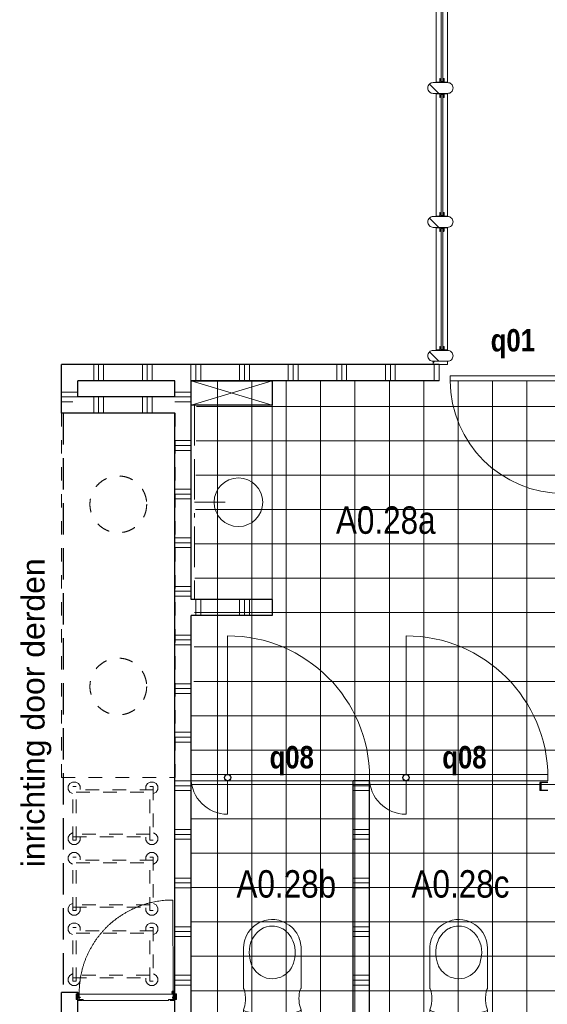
# Model space of a CAD drawing. Header units: millimetres. Extents: x 18442 to 242186, y -49554 to 63508.
# Tile 24 of 175: x 170538 to 173792, y -36667 to -30590. Entities that reach past the tile are written whole.
import ezdxf
from ezdxf.enums import TextEntityAlignment as Align

# ---------------------------------------------------------------- set-up
doc = ezdxf.new("R2010")
doc.units = ezdxf.units.MM
doc.header["$LTSCALE"] = 400
doc.header["$PDMODE"] = 1
doc.header["$PDSIZE"] = 15
for name, pattern in [('STYLE_01', [0.416641, 0.208282, -0.208359]), ('STYLE_02', [0.694427, 0.486069, -0.208359]), ('STYLE_07', [1.875, 0.625, -0.208282, 0.625, -0.208359, 0.069427, -0.138931])]:
    doc.linetypes.add(name, pattern=pattern)
for name, color, linetype, lineweight in [('6', 1, 'Continuous', 15), ('Binnenkozijnen', 140, 'Continuous', 15), ('Kozijnmerken', 43, 'Continuous', 9), ('mat-afdichting', 9, 'Continuous', 5), ('mat-aluminium', 140, 'Continuous', 15), ('mat-baksteen', 5, 'Continuous', 25), ('mat-glas-hor', 140, 'Continuous', 15), ('mat-multiplex-hor', 140, 'Continuous', 15), ('mat-naaldhout', 140, 'Continuous', 15), ('mat-scheidingswand-horizontaal', 5, 'Continuous', 25), ('mat-scheidingswand-vertikaal', 5, 'Continuous', 25), ('mat-spuitwerk_marmo', 43, 'STYLE_02', 20), ('mat-staal', 5, 'Continuous', 25), ('None', 7, 'Continuous', 9), ('Ruimtenummers', 92, 'Continuous', 25), ('sanitair', 7, 'Continuous', 5), ('Tegelwerk', 92, 'STYLE_02', 25), ('Tekst', 140, 'Continuous', 15)]:
    doc.layers.add(name, color=color, linetype=linetype, lineweight=lineweight)
doc.layers.get('Kozijnmerken').off()
doc.styles.add('Arial', font='arial.ttf', dxfattribs={"height": 176.388889})
doc.styles.add('Arial Narrow', font='ARIALN.TTF', dxfattribs={"height": 211.666667})
doc.styles.add('Arial Narrow (bold)', font='ARIALNB.TTF', dxfattribs={"height": 172.861111})

# ---------------------------------------------------------------- blocks, each defined once
blk = doc.blocks.new('*U393')
at = {"layer": '6', "color": 43, "linetype": 'STYLE_01', "lineweight": 9}
for p, q in [((-7898.2, -26770.5), (-8598.5, -26770.5)), ((-8598.5, -29020), (-8598.5, -26770.5)), ((-7898.2, -29020), (-7898.2, -26770.5)), ((-8598.5, -29020), (-7898.2, -29020))]:
    blk.add_line(p, q, dxfattribs=at)
blk = doc.blocks.new('*U394')
at = {"layer": '6', "color": 43, "linetype": 'STYLE_01', "lineweight": 9}
for p, q in [((-8547.8, -29056.6), (-8530.4, -29047.1)), ((-8530.4, -29047.1), (-8510.4, -29047.1)), ((-8492.9, -29056.6), (-8510.4, -29047.1)), ((-8069, -29056.6), (-8051.5, -29047.1)), ((-8031.5, -29047.1), (-8051.5, -29047.1)), ((-8014.1, -29056.6), (-8031.5, -29047.1)), ((-8557.8, -29073.3), (-8547.8, -29056.6)), ((-8557.8, -29092.3), (-8557.8, -29073.3)), ((-8547.8, -29109), (-8557.8, -29092.3)), ((-8530.4, -29118.5), (-8547.8, -29109)), ((-8528.7, -29405), (-8528.7, -29074.9)), ((-8507.9, -29074.9), (-8528.7, -29074.9)), ((-8033.2, -29094.7), (-8528.7, -29094.7)), ((-8507.9, -29405), (-8507.9, -29074.9)), ((-8482.9, -29073.3), (-8492.9, -29056.6)), ((-8482.9, -29092.3), (-8482.9, -29073.3)), ((-8079, -29073.3), (-8069, -29056.6)), ((-8079, -29092.3), (-8079, -29073.3)), ((-8054, -29074.9), (-8033.2, -29074.9)), ((-8054, -29405), (-8054, -29074.9)), ((-8033.2, -29074.9), (-8033.2, -29405)), ((-8031.5, -29118.5), (-8014.1, -29109)), ((-8004.1, -29073.3), (-8014.1, -29056.6)), ((-8014.1, -29109), (-8004.1, -29092.3)), ((-8004.1, -29092.3), (-8004.1, -29073.3)), ((-8507.9, -29110.6), (-8054, -29110.6)), ((-8547.8, -29370.9), (-8557.8, -29387.5)), ((-8557.8, -29387.5), (-8557.8, -29406.6)), ((-8557.8, -29406.6), (-8547.8, -29423.2)), ((-8530.4, -29361.3), (-8547.8, -29370.9)), ((-8528.7, -29385.2), (-8033.2, -29385.2)), ((-8528.7, -29405), (-8507.9, -29405)), ((-8054, -29369.3), (-8507.9, -29369.3)), ((-8482.9, -29406.6), (-8492.9, -29423.2)), ((-8482.9, -29387.5), (-8482.9, -29406.6)), ((-8079, -29387.5), (-8079, -29406.6)), ((-8079, -29406.6), (-8069, -29423.2)), ((-8033.2, -29405), (-8054, -29405)), ((-8031.5, -29361.3), (-8014.1, -29370.9)), ((-8014.1, -29370.9), (-8004.1, -29387.5)), ((-8004.1, -29406.6), (-8014.1, -29423.2)), ((-8004.1, -29387.5), (-8004.1, -29406.6)), ((-8547.8, -29423.2), (-8530.4, -29432.8)), ((-8530.4, -29432.8), (-8510.4, -29432.8)), ((-8492.9, -29423.2), (-8510.4, -29432.8)), ((-8069, -29423.2), (-8051.5, -29432.8)), ((-8031.5, -29432.8), (-8051.5, -29432.8)), ((-8014.1, -29423.2), (-8031.5, -29432.8)), ((-8557.8, -29508.4), (-8547.8, -29491.7)), ((-8557.8, -29527.4), (-8557.8, -29508.4)), ((-8547.8, -29544.1), (-8557.8, -29527.4)), ((-8547.8, -29491.7), (-8530.4, -29482.2)), ((-8530.4, -29482.2), (-8510.4, -29482.2)), ((-8528.7, -29840.1), (-8528.7, -29510)), ((-8507.9, -29510), (-8528.7, -29510)), ((-8033.2, -29529.8), (-8528.7, -29529.8)), ((-8492.9, -29491.7), (-8510.4, -29482.2)), ((-8507.9, -29840.1), (-8507.9, -29510)), ((-8482.9, -29508.4), (-8492.9, -29491.7)), ((-8482.9, -29527.4), (-8482.9, -29508.4)), ((-8079, -29508.4), (-8069, -29491.7)), ((-8079, -29527.4), (-8079, -29508.4)), ((-8069, -29491.7), (-8051.5, -29482.2)), ((-8054, -29510), (-8033.2, -29510)), ((-8054, -29840.1), (-8054, -29510)), ((-8031.5, -29482.2), (-8051.5, -29482.2)), ((-8033.2, -29510), (-8033.2, -29840.1)), ((-8014.1, -29491.7), (-8031.5, -29482.2)), ((-8004.1, -29508.4), (-8014.1, -29491.7)), ((-8014.1, -29544.1), (-8004.1, -29527.4)), ((-8004.1, -29527.4), (-8004.1, -29508.4)), ((-8530.4, -29553.6), (-8547.8, -29544.1)), ((-8507.9, -29545.7), (-8054, -29545.7)), ((-8031.5, -29553.6), (-8014.1, -29544.1)), ((-8547.8, -29806), (-8557.8, -29822.6)), ((-8557.8, -29822.6), (-8557.8, -29841.7)), ((-8530.4, -29796.5), (-8547.8, -29806)), ((-8528.7, -29820.3), (-8033.2, -29820.3)), ((-8054, -29804.4), (-8507.9, -29804.4)), ((-8482.9, -29822.6), (-8482.9, -29841.7)), ((-8079, -29822.6), (-8079, -29841.7)), ((-8031.5, -29796.5), (-8014.1, -29806)), ((-8014.1, -29806), (-8004.1, -29822.6)), ((-8004.1, -29822.6), (-8004.1, -29841.7)), ((-8557.8, -29841.7), (-8547.8, -29858.4)), ((-8547.8, -29858.4), (-8530.4, -29867.9)), ((-8530.4, -29867.9), (-8510.4, -29867.9)), ((-8528.7, -29840.1), (-8507.9, -29840.1)), ((-8492.9, -29858.4), (-8510.4, -29867.9)), ((-8482.9, -29841.7), (-8492.9, -29858.4)), ((-8079, -29841.7), (-8069, -29858.4)), ((-8069, -29858.4), (-8051.5, -29867.9)), ((-8033.2, -29840.1), (-8054, -29840.1)), ((-8031.5, -29867.9), (-8051.5, -29867.9)), ((-8014.1, -29858.4), (-8031.5, -29867.9)), ((-8004.1, -29841.7), (-8014.1, -29858.4)), ((-8557.8, -29943.5), (-8547.8, -29926.8)), ((-8557.8, -29962.5), (-8557.8, -29943.5)), ((-8547.8, -29926.8), (-8530.4, -29917.3)), ((-8530.4, -29917.3), (-8510.4, -29917.3)), ((-8528.7, -30275.2), (-8528.7, -29945.1)), ((-8507.9, -29945.1), (-8528.7, -29945.1)), ((-8492.9, -29926.8), (-8510.4, -29917.3)), ((-8507.9, -30275.2), (-8507.9, -29945.1)), ((-8482.9, -29943.5), (-8492.9, -29926.8)), ((-8482.9, -29962.5), (-8482.9, -29943.5)), ((-8079, -29943.5), (-8069, -29926.8)), ((-8079, -29962.5), (-8079, -29943.5)), ((-8069, -29926.8), (-8051.5, -29917.3)), ((-8054, -29945.1), (-8033.2, -29945.1)), ((-8054, -30275.2), (-8054, -29945.1)), ((-8031.5, -29917.3), (-8051.5, -29917.3)), ((-8033.2, -29945.1), (-8033.2, -30275.2)), ((-8014.1, -29926.8), (-8031.5, -29917.3)), ((-8004.1, -29943.5), (-8014.1, -29926.8)), ((-8004.1, -29962.5), (-8004.1, -29943.5)), ((-8547.8, -29979.2), (-8557.8, -29962.5)), ((-8530.4, -29988.7), (-8547.8, -29979.2)), ((-8033.2, -29964.9), (-8528.7, -29964.9)), ((-8507.9, -29980.8), (-8054, -29980.8)), ((-8031.5, -29988.7), (-8014.1, -29979.2)), ((-8014.1, -29979.2), (-8004.1, -29962.5)), ((-8547.8, -30241.1), (-8557.8, -30257.8)), ((-8557.8, -30257.8), (-8557.8, -30276.8)), ((-8530.4, -30231.6), (-8547.8, -30241.1)), ((-8528.7, -30255.4), (-8033.2, -30255.4)), ((-8054, -30239.5), (-8507.9, -30239.5)), ((-8482.9, -30257.8), (-8482.9, -30276.8)), ((-8079, -30257.8), (-8079, -30276.8)), ((-8031.5, -30231.6), (-8014.1, -30241.1)), ((-8014.1, -30241.1), (-8004.1, -30257.8)), ((-8004.1, -30257.8), (-8004.1, -30276.8)), ((-8557.8, -30276.8), (-8547.8, -30293.5)), ((-8547.8, -30293.5), (-8530.4, -30303)), ((-8530.4, -30303), (-8510.4, -30303)), ((-8528.7, -30275.2), (-8507.9, -30275.2)), ((-8492.9, -30293.5), (-8510.4, -30303)), ((-8482.9, -30276.8), (-8492.9, -30293.5)), ((-8079, -30276.8), (-8069, -30293.5)), ((-8069, -30293.5), (-8051.5, -30303)), ((-8033.2, -30275.2), (-8054, -30275.2)), ((-8031.5, -30303), (-8051.5, -30303)), ((-8014.1, -30293.5), (-8031.5, -30303)), ((-8004.1, -30276.8), (-8014.1, -30293.5))]:
    blk.add_line(p, q, dxfattribs=at)
blk = doc.blocks.new('*U395')
at = {"layer": 'None', "color": 43, "linetype": 'STYLE_01', "lineweight": 9}
for centre in [(-8248.3, -27332.9), (-8248.3, -28457.6)]:
    blk.add_circle(centre, 175, dxfattribs=at)
at = {"layer": 'None', "color": 7}
for name in ['*U393', '*U394']:
    blk.add_blockref(name, (0, 0), dxfattribs=at)
blk = doc.blocks.new('*U417')
at = {"layer": 'None', "color": 7}
blk.add_blockref('*U395', (0, 0), dxfattribs=at)
blk = doc.blocks.new('*X360')
at = {"layer": 'None', "lineweight": 5}
blk.add_line((-23.7, -23.7), (33.5, 33.5), dxfattribs=at)
blk = doc.blocks.new('houten stijl 67 x 114')
at = {"layer": 'mat-naaldhout', "color": 140, "linetype": 'Continuous', "lineweight": 15, "flags": 128}
blk.add_lwpolyline([(33.5, 0), (33.5, 0, -0.414214), (0, -33.5), (0, -33.5, -0.414214), (-33.5, 0), (-33.5, 88), (-33.5, 88, -0.414214), (0, 121.5), (0, 121.5, -0.414214), (33.5, 88)], format="xyb", close=True, dxfattribs=at)
at = {"layer": 'mat-naaldhout', "color": 140}
blk.add_blockref('*X360', (0, 0), dxfattribs=at)
blk = doc.blocks.new('*X1314')
at = {"layer": 'None', "lineweight": 5}
blk.add_line((-6306.4, -26459), (-6297.5, -26450), dxfattribs=at)
blk = doc.blocks.new('*U1332')
at = {"layer": 'None', "color": 140, "linetype": 'Continuous', "lineweight": 15, "flags": 128}
blk.add_lwpolyline([(-7.3, -7.3), (-7.3, 17.7), (-6.3, 17.7, -0.414214), (-4.3, 15.7), (-4.3, -0.8, 0.414214), (-0.8, -4.3), (15.7, -4.3, -0.414214), (17.7, -6.3), (17.7, -7.3)], format="xyb", close=True, dxfattribs=at)
blk = doc.blocks.new('*U1333')
at = {"layer": 'None', "color": 140, "linetype": 'Continuous', "lineweight": 15, "flags": 128}
blk.add_lwpolyline([(-7.3, -7.3), (-7.3, 17.7), (-6.3, 17.7, -0.414214), (-4.3, 15.7), (-4.3, -0.8, 0.414214), (-0.8, -4.3), (15.7, -4.3, -0.414214), (17.7, -6.3), (17.7, -7.3)], format="xyb", close=True, dxfattribs=at)
blk = doc.blocks.new('*U1334')
at = {"layer": 'None', "color": 140, "linetype": 'Continuous', "lineweight": 15, "flags": 128}
blk.add_lwpolyline([(-7.3, -7.3), (-7.3, 17.7), (-6.3, 17.7, -0.414214), (-4.3, 15.7), (-4.3, -0.8, 0.414214), (-0.8, -4.3), (15.7, -4.3, -0.414214), (17.7, -6.3), (17.7, -7.3)], format="xyb", close=True, dxfattribs=at)
blk = doc.blocks.new('*U1335')
at = {"layer": 'None', "color": 140, "linetype": 'Continuous', "lineweight": 15, "flags": 128}
blk.add_lwpolyline([(-7.3, -7.3), (-7.3, 17.7), (-6.3, 17.7, -0.414214), (-4.3, 15.7), (-4.3, -0.8, 0.414214), (-0.8, -4.3), (15.7, -4.3, -0.414214), (17.7, -6.3), (17.7, -7.3)], format="xyb", close=True, dxfattribs=at)
blk = doc.blocks.new('*U1336')
at = {"layer": 'mat-glas-hor', "color": 8, "lineweight": 5}
blk.add_lwpolyline([(-6287.4, -25623.4), (-6217.4, -25623.4), (-6217.4, -26383), (-6287.4, -26383)], close=True, dxfattribs=at)
at = {"layer": 'mat-glas-hor', "color": 140, "lineweight": 15}
blk.add_lwpolyline([(-6257.4, -25629.9), (-6247.4, -25629.9), (-6247.4, -26376.5), (-6257.4, -26376.5)], close=True, dxfattribs=at)
at = {"layer": 'mat-naaldhout', "xscale": -1}
for name, p, rotation in [('*U1333', (-6270, -25630.7), 90), ('*U1334', (-6234.9, -26375.7), 270)]:
    blk.add_blockref(name, p, dxfattribs=dict(at, rotation=rotation))
at = {"layer": 'mat-naaldhout'}
for name, p, rotation in [('*U1332', (-6234.9, -25630.7), 270), ('*U1335', (-6270, -26375.7), 90)]:
    blk.add_blockref(name, p, dxfattribs=dict(at, rotation=rotation))
at = {"layer": 'None', "color": 7, "rotation": 270}
for p in [(-6305.4, -25589.9), (-6305.4, -26416.5)]:
    blk.add_blockref('houten stijl 67 x 114', p, dxfattribs=at)
blk = doc.blocks.new('*U1345')
at = {"layer": 'None', "color": 140, "linetype": 'Continuous', "lineweight": 15, "flags": 128}
blk.add_lwpolyline([(-7.3, -7.3), (-7.3, 17.7), (-6.3, 17.7, -0.414214), (-4.3, 15.7), (-4.3, -0.8, 0.414214), (-0.8, -4.3), (15.7, -4.3, -0.414214), (17.7, -6.3), (17.7, -7.3)], format="xyb", close=True, dxfattribs=at)
blk = doc.blocks.new('*U1346')
at = {"layer": 'None', "color": 140, "linetype": 'Continuous', "lineweight": 15, "flags": 128}
blk.add_lwpolyline([(-7.3, -7.3), (-7.3, 17.7), (-6.3, 17.7, -0.414214), (-4.3, 15.7), (-4.3, -0.8, 0.414214), (-0.8, -4.3), (15.7, -4.3, -0.414214), (17.7, -6.3), (17.7, -7.3)], format="xyb", close=True, dxfattribs=at)
blk = doc.blocks.new('*U1347')
at = {"layer": 'None', "color": 140, "linetype": 'Continuous', "lineweight": 15, "flags": 128}
blk.add_lwpolyline([(-7.3, -7.3), (-7.3, 17.7), (-6.3, 17.7, -0.414214), (-4.3, 15.7), (-4.3, -0.8, 0.414214), (-0.8, -4.3), (15.7, -4.3, -0.414214), (17.7, -6.3), (17.7, -7.3)], format="xyb", close=True, dxfattribs=at)
blk = doc.blocks.new('*U1348')
at = {"layer": 'None', "color": 140, "linetype": 'Continuous', "lineweight": 15, "flags": 128}
blk.add_lwpolyline([(-7.3, -7.3), (-7.3, 17.7), (-6.3, 17.7, -0.414214), (-4.3, 15.7), (-4.3, -0.8, 0.414214), (-0.8, -4.3), (15.7, -4.3, -0.414214), (17.7, -6.3), (17.7, -7.3)], format="xyb", close=True, dxfattribs=at)
blk = doc.blocks.new('*U1349')
at = {"layer": 'mat-glas-hor', "color": 8, "lineweight": 5}
blk.add_lwpolyline([(-6287.4, -24796.8), (-6217.4, -24796.8), (-6217.4, -25556.4), (-6287.4, -25556.4)], close=True, dxfattribs=at)
at = {"layer": 'mat-glas-hor', "color": 140, "lineweight": 15}
blk.add_lwpolyline([(-6257.4, -24803.3), (-6247.4, -24803.3), (-6247.4, -25549.9), (-6257.4, -25549.9)], close=True, dxfattribs=at)
at = {"layer": 'mat-naaldhout', "xscale": -1}
for name, p, rotation in [('*U1346', (-6270, -24804.1), 90), ('*U1347', (-6234.9, -25549.1), 270)]:
    blk.add_blockref(name, p, dxfattribs=dict(at, rotation=rotation))
at = {"layer": 'mat-naaldhout'}
for name, p, rotation in [('*U1345', (-6234.9, -24804.1), 270), ('*U1348', (-6270, -25549.1), 90)]:
    blk.add_blockref(name, p, dxfattribs=dict(at, rotation=rotation))
at = {"layer": 'None', "color": 7, "rotation": 270}
for p in [(-6305.4, -24763.3), (-6305.4, -25589.9)]:
    blk.add_blockref('houten stijl 67 x 114', p, dxfattribs=at)
blk = doc.blocks.new('*U1350')
at = {"layer": 'None', "color": 140, "linetype": 'Continuous', "lineweight": 15, "flags": 128}
blk.add_lwpolyline([(-7.3, -7.3), (-7.3, 17.7), (-6.3, 17.7, -0.414214), (-4.3, 15.7), (-4.3, -0.8, 0.414214), (-0.8, -4.3), (15.7, -4.3, -0.414214), (17.7, -6.3), (17.7, -7.3)], format="xyb", close=True, dxfattribs=at)
blk = doc.blocks.new('*U1351')
at = {"layer": 'None', "color": 140, "linetype": 'Continuous', "lineweight": 15, "flags": 128}
blk.add_lwpolyline([(-7.3, -7.3), (-7.3, 17.7), (-6.3, 17.7, -0.414214), (-4.3, 15.7), (-4.3, -0.8, 0.414214), (-0.8, -4.3), (15.7, -4.3, -0.414214), (17.7, -6.3), (17.7, -7.3)], format="xyb", close=True, dxfattribs=at)
blk = doc.blocks.new('*U1352')
at = {"layer": 'None', "color": 140, "linetype": 'Continuous', "lineweight": 15, "flags": 128}
blk.add_lwpolyline([(-7.3, -7.3), (-7.3, 17.7), (-6.3, 17.7, -0.414214), (-4.3, 15.7), (-4.3, -0.8, 0.414214), (-0.8, -4.3), (15.7, -4.3, -0.414214), (17.7, -6.3), (17.7, -7.3)], format="xyb", close=True, dxfattribs=at)
blk = doc.blocks.new('*U1353')
at = {"layer": 'None', "color": 140, "linetype": 'Continuous', "lineweight": 15, "flags": 128}
blk.add_lwpolyline([(-7.3, -7.3), (-7.3, 17.7), (-6.3, 17.7, -0.414214), (-4.3, 15.7), (-4.3, -0.8, 0.414214), (-0.8, -4.3), (15.7, -4.3, -0.414214), (17.7, -6.3), (17.7, -7.3)], format="xyb", close=True, dxfattribs=at)
blk = doc.blocks.new('*U1354')
at = {"layer": 'mat-glas-hor', "color": 8, "lineweight": 5}
blk.add_lwpolyline([(-6287.4, -23970.1), (-6217.4, -23970.1), (-6217.4, -24729.8), (-6287.4, -24729.8)], close=True, dxfattribs=at)
at = {"layer": 'mat-glas-hor', "color": 140, "lineweight": 15}
blk.add_lwpolyline([(-6257.4, -23976.6), (-6247.4, -23976.6), (-6247.4, -24723.3), (-6257.4, -24723.3)], close=True, dxfattribs=at)
at = {"layer": 'mat-naaldhout', "xscale": -1}
for name, p, rotation in [('*U1351', (-6270, -23977.4), 90), ('*U1352', (-6234.9, -24722.5), 270)]:
    blk.add_blockref(name, p, dxfattribs=dict(at, rotation=rotation))
at = {"layer": 'mat-naaldhout'}
for name, p, rotation in [('*U1350', (-6234.9, -23977.4), 270), ('*U1353', (-6270, -24722.5), 90)]:
    blk.add_blockref(name, p, dxfattribs=dict(at, rotation=rotation))
at = {"layer": 'None', "color": 7, "rotation": 270}
for p in [(-6305.4, -23936.6), (-6305.4, -24763.3)]:
    blk.add_blockref('houten stijl 67 x 114', p, dxfattribs=at)
blk = doc.blocks.new('*U1365')
at = {"layer": 'mat-naaldhout', "color": 140, "lineweight": 15}
blk.add_lwpolyline([(-6306.4, -26450), (-6217.4, -26450), (-6217.4, -26470), (-6306.4, -26470)], close=True, dxfattribs=at)
at = {"layer": 'mat-naaldhout', "color": 140}
blk.add_blockref('*X1314', (0, 0), dxfattribs=at)
at = {"layer": 'None', "color": 7}
for name in ['*U1354', '*U1349', '*U1336']:
    blk.add_blockref(name, (0, 0), dxfattribs=at)
at = {"layer": 'None', "color": 7, "rotation": 270}
blk.add_blockref('houten stijl 67 x 114', (-6305.4, -26416.5), dxfattribs=at)
blk = doc.blocks.new('*X1470')
at = {"layer": 'None', "lineweight": 5}
for p, q in [((-7637.4, -30496), (-7637.4, -26570)), ((-7425.3, -30496), (-7425.3, -26570)), ((-7213.1, -30496), (-7213.1, -26570)), ((-7001, -30496), (-7001, -26570)), ((-6788.8, -30496), (-6788.8, -26570)), ((-6576.7, -30496), (-6576.7, -26570)), ((-6364.5, -30496), (-6364.5, -26570)), ((-6152.4, -30496), (-6152.4, -26570)), ((-5940.2, -30496), (-5940.2, -26570)), ((-5728.1, -30496), (-5728.1, -26570)), ((-5515.9, -30496), (-5515.9, -26570)), ((-5303.8, -30496), (-5303.8, -26570)), ((-5091.6, -30496), (-5091.6, -26570)), ((-4879.5, -30496), (-4879.5, -26570)), ((-4667.3, -30496), (-4667.3, -26570)), ((-4455.2, -30496), (-4455.2, -26570)), ((-4243, -30496), (-4243, -26570)), ((-4030.9, -30496), (-4030.9, -26570)), ((-3818.7, -30496), (-3818.7, -26570)), ((-3606.6, -30496), (-3606.6, -26570)), ((-3394.4, -30496), (-3394.4, -26570)), ((-3182.3, -30496), (-3182.3, -26570)), ((-7765.5, -26728.6), (-2988.9, -26728.6)), ((-7767.6, -26940.8), (-2988.9, -26940.8)), ((-7769.7, -27152.9), (-2988.9, -27152.9)), ((-7771.9, -27365), (-2988.9, -27365)), ((-7774, -27577.2), (-2988.9, -27577.2)), ((-7776.1, -27789.3), (-2988.9, -27789.3)), ((-7778.2, -28001.4), (-2988.9, -28001.4)), ((-7780.3, -28213.6), (-2988.9, -28213.6)), ((-7782.5, -28425.7), (-2988.9, -28425.7)), ((-7798.9, -28637.8), (-2988.9, -28637.8)), ((-7798.9, -28850), (-2988.9, -28850)), ((-7798.9, -29062.1), (-2988.9, -29062.1)), ((-7798.9, -29274.2), (-2988.9, -29274.2)), ((-7798.9, -29486.4), (-2988.9, -29486.4)), ((-7798.9, -29698.5), (-2988.9, -29698.5)), ((-7798.9, -29910.6), (-2988.9, -29910.6)), ((-7798.9, -30122.7), (-2988.9, -30122.7)), ((-7798.9, -30334.9), (-2988.9, -30334.9))]:
    blk.add_line(p, q, dxfattribs=at)
blk = doc.blocks.new('wandcloset SPHINX')
at = {"layer": 'sanitair', "color": 8, "linetype": 'STYLE_01', "lineweight": 5}
blk.add_lwpolyline([(0, 250), (150, 250), (150, -250), (0, -250)], close=True, dxfattribs=at)
at = {"layer": 'sanitair', "color": 43, "linetype": 'Continuous', "lineweight": 9}
blk.add_lwpolyline([(0, 177.5), (-42.5, 177.5), (-68.5, 169.49), (-81.5, 167.061), (-97.5, 165.452), (-112.223, 165), (-129.5, 165.626), (-142.511, 167), (-153.5, 168.934), (-163.5, 171.61), (-171.5, 174.928), (-175.461, 177.5), (-432.5, 177.5), (-451.5, 175.115), (-466.343, 172), (-477.5, 168.764), (-490.5, 163.958), (-500.5, 159.811), (-516.35, 150.66), (-529, 142), (-542.5, 130.791), (-553.289, 120.002), (-565.613, 105), (-573.696, 91), (-584.987, 71.443), (-590.599, 57), (-595.434, 40), (-600, 17), (-600, -4), (-598.231, -25), (-593.936, -46), (-587.67, -65), (-579.924, -82), (-569.15, -100), (-556.5, -116.406), (-538.909, -133.997), (-520.491, -148), (-497.5, -160.877), (-468.5, -171.436), (-445.5, -176.004), (-422.5, -177.5), (-175.461, -177.5), (-168.589, -173.532), (-153.805, -169), (-137.5, -166.368), (-117.5, -165.057), (-100.5, -165.286), (-83.5, -166.788), (-67.5, -169.733), (-54.815, -174), (-42.5, -177.5), (0, -177.5)], close=True, dxfattribs=at)
for points in [[(-330.716, 131.213), (-363.716, 138.777), (-388.716, 141.656), (-406.212, 141.656), (-429.716, 139.048), (-448.716, 134.643), (-468.716, 127.543), (-480.799, 121.853), (-491.088, 116.038), (-502.647, 108.253), (-515.298, 97.853), (-524.755, 88.396), (-535.714, 74.853), (-541.855, 65.453), (-545.716, 58.53), (-550.716, 47.753), (-557.272, 26.853), (-559.437, 13.853), (-560.216, -0.007), (-559.024, -17.147), (-555.144, -35.147), (-548.367, -53.147), (-538.934, -70.147), (-526.781, -86.147), (-517.716, -95.606), (-506.733, -105.147), (-491.716, -115.665), (-478.716, -122.931), (-460.916, -131.116), (-436.916, -138.081), (-416.716, -140.879), (-397.466, -141.875), (-378.716, -140.93), (-364.516, -138.937), (-348.626, -135.336), (-335.166, -132.83), (-326.916, -129.699), (-317.327, -125.944), (-306.916, -120.88), (-295.743, -114.147), (-278.132, -100.147), (-264.351, -85.147), (-254.63, -71.147), (-245.716, -53.764), (-239.317, -35.147), (-235.935, -18.147), (-234.716, 0.125), (-236.444, 21.853), (-239.706, 34.853), (-242.271, 45.076), (-245.479, 53.453), (-251.993, 66.853), (-258.716, 77.739), (-266.716, 88.307), (-276.513, 98.853), (-284.308, 105.853), (-293.716, 113.014), (-302.862, 118.853), (-311.716, 123.6), (-321.216, 127.406), (-330.716, 131.213)], [(-42.5, 177.5), (-37.757, 174), (-34.002, 166), (-29.049, 147), (-25.068, 122), (-21.975, 92), (-20.331, 68), (-19.056, 38), (-18.555, 12), (-18.5, 0), (-18.971, -35), (-19.865, -59), (-20.941, -78), (-22.401, -97), (-24.571, -118), (-28.282, -143), (-32.692, -162), (-36.065, -171), (-39.386, -176), (-42.5, -177.5)]]:
    blk.add_lwpolyline(points, dxfattribs=at)
blk = doc.blocks.new('wasbak rechthoekig')
at = {"layer": 'None', "color": 43, "linetype": 'Continuous', "lineweight": 9}
blk.add_line((0, -190), (0, 0), dxfattribs=at)
at = {"layer": 'None', "color": 43, "lineweight": 9}
blk.add_circle((0, -271.5), 150, dxfattribs=at)
blk = doc.blocks.new('service blokje')
at = {"layer": 'None', "color": 8, "lineweight": 5}
for p, q in [((-500, 300), (0, 150)), ((0, 300), (-500, 150))]:
    blk.add_line(p, q, dxfattribs=at)
at = {"layer": 'None', "color": 92, "linetype": 'Continuous', "lineweight": 25}
blk.add_lwpolyline([(-500, 300), (0, 300), (0, 150), (-500, 150)], close=True, dxfattribs=at)
blk = doc.blocks.new('*X1474')
at = {"layer": 'None', "lineweight": 9}
for p, q in [((-8598.9, -26640), (-8498.9, -26640)), ((-8598.9, -26670), (-8498.9, -26670)), ((-8598.9, -26700), (-8528.9, -26700))]:
    blk.add_line(p, q, dxfattribs=at)
blk = doc.blocks.new('*X1479')
at = {"layer": 'None', "lineweight": 9}
for p, q in [((-8400, -26570), (-8400, -26470)), ((-8370, -26570), (-8370, -26470)), ((-8340, -26570), (-8340, -26470)), ((-8100, -26570), (-8100, -26470)), ((-8070, -26570), (-8070, -26470)), ((-8040, -26570), (-8040, -26470)), ((-7800, -26570), (-7800, -26470)), ((-7770, -26570), (-7770, -26470)), ((-7740, -26570), (-7740, -26470)), ((-7500, -26570), (-7500, -26470)), ((-7470, -26570), (-7470, -26470)), ((-7440, -26570), (-7440, -26470)), ((-7200, -26570), (-7200, -26470)), ((-7170, -26570), (-7170, -26470)), ((-7140, -26570), (-7140, -26470)), ((-6900, -26570), (-6900, -26470)), ((-6870, -26570), (-6870, -26470)), ((-6840, -26570), (-6840, -26470)), ((-6600, -26570), (-6600, -26470)), ((-6570, -26570), (-6570, -26470)), ((-6540, -26570), (-6540, -26470)), ((-6300, -26570), (-6300, -26470)), ((-6270, -26570), (-6270, -26470))]:
    blk.add_line(p, q, dxfattribs=at)
blk = doc.blocks.new('Taatsdeur 950mm 700-250')
at = {"layer": 'Binnenkozijnen', "color": 43, "linetype": 'Continuous', "lineweight": 9}
blk.add_line((-400.1, -710.9), (-400, 252.2), dxfattribs=at)
at = {"layer": 'Binnenkozijnen', "lineweight": 15}
blk.add_lwpolyline([(-1100, 15), (-150, 15), (-150, -15), (-1100, -15)], close=True, dxfattribs=at)
at = {"layer": 'Binnenkozijnen', "color": 92, "lineweight": 25}
blk.add_circle((-400, 0), 15, dxfattribs=at)
at = {"layer": 'mat-baksteen', "color": 43, "linetype": 'Continuous', "lineweight": 9}
blk.add_arc((-399.7, 2.2), 250, 2.93758, 90.07536, dxfattribs=at)
at = {"layer": 'mat-baksteen', "color": 43, "lineweight": 9}
blk.add_arc((-400, -10.9), 700, 180.33329, 269.99626, dxfattribs=at)
blk = doc.blocks.new('*X1482')
at = {"layer": 'None', "lineweight": 9}
for p, q in [((-7898.9, -26640), (-7798.9, -26640)), ((-7898.9, -26670), (-7798.9, -26670)), ((-7898.9, -26700), (-7798.9, -26700)), ((-7898.9, -26940), (-7798.9, -26940)), ((-7898.9, -26970), (-7798.9, -26970)), ((-7898.9, -27000), (-7798.9, -27000)), ((-7898.9, -27240), (-7798.9, -27240)), ((-7898.9, -27270), (-7798.9, -27270)), ((-7898.9, -27300), (-7798.9, -27300)), ((-7898.9, -27540), (-7798.9, -27540)), ((-7898.9, -27570), (-7798.9, -27570)), ((-7898.9, -27600), (-7798.9, -27600)), ((-7898.9, -27840), (-7798.9, -27840)), ((-7898.9, -27870), (-7798.9, -27870)), ((-7898.9, -27900), (-7798.9, -27900)), ((-7898.9, -28140), (-7798.9, -28140)), ((-7898.9, -28170), (-7798.9, -28170)), ((-7898.9, -28200), (-7798.9, -28200)), ((-7898.9, -28440), (-7798.9, -28440)), ((-7898.9, -28470), (-7798.9, -28470)), ((-7898.9, -28500), (-7798.9, -28500)), ((-7898.9, -28740), (-7798.9, -28740)), ((-7898.9, -28770), (-7798.9, -28770)), ((-7898.9, -28800), (-7798.9, -28800)), ((-7898.9, -29040), (-7798.9, -29040)), ((-7898.9, -29070), (-7798.9, -29070)), ((-7898.9, -29100), (-7798.9, -29100)), ((-7898.9, -29340), (-7798.9, -29340)), ((-7898.9, -29370), (-7798.9, -29370)), ((-7898.9, -29400), (-7798.9, -29400)), ((-7898.9, -29640), (-7798.9, -29640)), ((-7898.9, -29670), (-7798.9, -29670)), ((-7898.9, -29700), (-7798.9, -29700)), ((-7898.9, -29940), (-7798.9, -29940)), ((-7898.9, -29970), (-7798.9, -29970)), ((-7898.9, -30000), (-7798.9, -30000)), ((-7898.9, -30240), (-7798.9, -30240)), ((-7898.9, -30270), (-7798.9, -30270)), ((-7898.9, -30300), (-7798.9, -30300)), ((-7898.9, -30540), (-7798.9, -30540)), ((-7898.9, -30570), (-7798.9, -30570)), ((-7898.9, -30600), (-7798.9, -30600))]:
    blk.add_line(p, q, dxfattribs=at)
blk = doc.blocks.new('*X1483')
at = {"layer": 'None', "lineweight": 9}
for p, q in [((-8400, -26770), (-8400, -26670)), ((-8370, -26770), (-8370, -26670)), ((-8340, -26770), (-8340, -26670)), ((-8100, -26770), (-8100, -26670)), ((-8070, -26770), (-8070, -26670)), ((-8040, -26770), (-8040, -26670))]:
    blk.add_line(p, q, dxfattribs=at)
blk = doc.blocks.new('*X1484')
at = {"layer": 'None', "lineweight": 9}
for p, q in [((-7770, -28020), (-7770, -27920)), ((-7740, -28020), (-7740, -27920)), ((-7500, -28020), (-7500, -27920)), ((-7470, -28020), (-7470, -27920)), ((-7440, -28020), (-7440, -27920))]:
    blk.add_line(p, q, dxfattribs=at)
blk = doc.blocks.new('*X1486')
at = {"layer": 'None', "lineweight": 9}
for p, q in [((-6798.9, -29070), (-6698.9, -29070)), ((-6798.9, -29100), (-6698.9, -29100)), ((-6798.9, -29340), (-6698.9, -29340)), ((-6798.9, -29370), (-6698.9, -29370)), ((-6798.9, -29400), (-6698.9, -29400)), ((-6798.9, -29640), (-6698.9, -29640)), ((-6798.9, -29670), (-6698.9, -29670)), ((-6798.9, -29700), (-6698.9, -29700)), ((-6798.9, -29940), (-6698.9, -29940)), ((-6798.9, -29970), (-6698.9, -29970)), ((-6798.9, -30000), (-6698.9, -30000)), ((-6798.9, -30240), (-6698.9, -30240)), ((-6798.9, -30270), (-6698.9, -30270)), ((-6798.9, -30300), (-6698.9, -30300)), ((-6798.9, -30540), (-6698.9, -30540)), ((-6798.9, -30570), (-6698.9, -30570)), ((-6798.9, -30600), (-6698.9, -30600))]:
    blk.add_line(p, q, dxfattribs=at)
blk = doc.blocks.new('taatsdeur 1100 toilet')
at = {"layer": 'Binnenkozijnen', "lineweight": 15}
blk.add_lwpolyline([(0, 40), (1100, 40), (1100, 0), (0, 0)], close=True, dxfattribs=at)
at = {"layer": 'Binnenkozijnen', "color": 92, "lineweight": 25}
blk.add_circle((875, 20), 20, dxfattribs=at)
at = {"layer": 'None', "color": 43, "linetype": 'Continuous', "lineweight": 9}
for p, q in [((875, 40), (875, 245.9)), ((875, 0), (875, -855.2))]:
    blk.add_line(p, q, dxfattribs=at)
for radius, start, end in [(225.9, 0, 90), (875.2, 180, 270)]:
    blk.add_arc((875, 20), radius, start, end, dxfattribs=at)
blk = doc.blocks.new('*X1489')
at = {"layer": 'None', "lineweight": 9}
blk.add_line((-5640, -29100), (-5640, -29050), dxfattribs=at)
blk = doc.blocks.new('*U1491')
at = {"layer": 'None', "color": 43, "linetype": 'Continuous', "lineweight": 9}
for p, q in [((-7888.9, -30388.5), (-7898.9, -30354.7)), ((-7888.9, -30354.7), (-7898.9, -30388.5))]:
    blk.add_line(p, q, dxfattribs=at)
blk.add_lwpolyline([(-7898.9, -30354.7), (-7888.9, -30354.7), (-7888.9, -30388.5), (-7898.9, -30388.5)], close=True, dxfattribs=at)
blk = doc.blocks.new('*X1492')
at = {"layer": 'None', "lineweight": 25}
for p, q in [((-7902.9, -30388.9), (-7898.9, -30384.9)), ((-7910.1, -30396.1), (-7906.1, -30392.1))]:
    blk.add_line(p, q, dxfattribs=at)
blk = doc.blocks.new('*U1493')
at = {"layer": 'None', "color": 43, "linetype": 'Continuous', "lineweight": 9}
for p, q in [((-8508.9, -30388.5), (-8498.9, -30353.7)), ((-8508.9, -30353.7), (-8498.9, -30388.5))]:
    blk.add_line(p, q, dxfattribs=at)
blk.add_lwpolyline([(-8508.9, -30353.7), (-8498.9, -30353.7), (-8498.9, -30388.5), (-8508.9, -30388.5)], close=True, dxfattribs=at)
blk = doc.blocks.new('*X1494')
at = {"layer": 'None', "lineweight": 25}
blk.add_line((-8475.8, -30396.1), (-8471.8, -30392.1), dxfattribs=at)
blk = doc.blocks.new('*U1495')
at = {"layer": 'None', "color": 43, "linetype": 'Continuous', "lineweight": 9}
blk.add_open_spline([(-7911.4, -29775.2), (-8067.6, -29775.2), (-8202.5, -29853.2), (-8337.4, -29931.1), (-8414.4, -30065.8), (-8491.4, -30200.5), (-8489.4, -30355.2)], degree=2, knots=[0, 0, 0, 0.334584, 0.334584, 0.667913, 0.667913, 1, 1, 1], dxfattribs=at)
blk = doc.blocks.new('*U1496')
at = {"layer": 'mat-afdichting', "lineweight": 5}
for points in [[(-8473.9, -30392.1), (-8485.9, -30392.1), (-8485.9, -30389.9), (-8473.9, -30389.9)], [(-7923.9, -30392.1), (-7911.9, -30392.1), (-7911.9, -30389.9), (-7923.9, -30389.9)]]:
    blk.add_lwpolyline(points, close=True, dxfattribs=at)
at = {"layer": 'mat-aluminium', "lineweight": 15}
blk.add_lwpolyline([(-8494.9, -30375.6), (-8498.9, -30375.6), (-8498.9, -30360.6), (-8494.9, -30360.6)], close=True, dxfattribs=at)
at = {"layer": 'mat-multiplex-hor', "lineweight": 15, "flags": 128}
for points in [[(-8483, -30374.6), (-8489, -30374.6), (-8489.9, -30356.1), (-8319, -30356.1), (-8166.9, -30356.1), (-7908, -30356.1), (-7909.2, -30374.6), (-7916.7, -30374.6)], [(-7909.4, -30377.6), (-7910.1, -30389.9), (-7938.1, -30389.9), (-7938.1, -30396.1), (-8166.9, -30396.1), (-8319, -30396.1), (-8465.9, -30396.1), (-8465.9, -30389.9), (-8488.2, -30389.9), (-8488.8, -30377.6), (-8483, -30377.6)], [(-7916.7, -30377.6), (-7909.4, -30377.6)]]:
    blk.add_lwpolyline(points, dxfattribs=at)
at = {"layer": 'mat-spuitwerk_marmo', "lineweight": 20}
blk.add_circle((-7910.9, -30343.8), 4, dxfattribs=at)
at = {"layer": 'mat-staal', "lineweight": 5, "flags": 128}
for points in [[(-8493.9, -30396.1, -0.414214), (-8498.9, -30391.1), (-8498.9, -30347.7), (-8498.9, -30346), (-8494.9, -30346), (-8494.9, -30347.7), (-8494.9, -30391.1), (-8494.9, -30391.1, 0.414214), (-8493.9, -30392.1), (-8468.9, -30392.1), (-8468.9, -30396.1)], [(-7903.9, -30396.1, 0.414214), (-7898.9, -30391.1), (-7898.9, -30347.7), (-7898.9, -30346), (-7902.9, -30346), (-7902.9, -30347.7), (-7902.9, -30391.1), (-7902.9, -30391.1, -0.414214), (-7903.9, -30392.1), (-7928.9, -30392.1), (-7928.9, -30396.1)]]:
    blk.add_lwpolyline(points, format="xyb", close=True, dxfattribs=at)
at = {"layer": 'None', "color": 43, "linetype": 'Continuous', "lineweight": 9}
blk.add_line((-7910.9, -30343.8), (-7911.4, -29775.2), dxfattribs=at)
at = {"layer": 'None', "color": 92, "linetype": 'Continuous', "lineweight": 25, "flags": 128}
for points in [[(-8488.9, -30374.9), (-8483.9, -30374.9), (-8483.9, -30376.9)], [(-8483.9, -30376.9), (-8488.9, -30376.9)], [(-7914.1, -30374.9), (-7909.1, -30374.9), (-7909.1, -30376.9)], [(-7909.1, -30376.9), (-7914.1, -30376.9)]]:
    blk.add_lwpolyline(points, dxfattribs=at)
at = {"layer": 'None', "color": 43, "linetype": 'Continuous', "lineweight": 9}
for points in [[(-7916, -30346.3), (-7917.8, -30347.9), (-7910.5, -30356.3), (-7912.2, -30389.3), (-7909.8, -30389.4), (-7908, -30355.5)], [(-7905.4, -30389.8), (-7903, -30389.8), (-7903, -30342.7), (-7905.4, -30342.7)]]:
    blk.add_lwpolyline(points, close=True, dxfattribs=at)
at = {"layer": 'None', "color": 140, "linetype": 'Continuous', "lineweight": 15}
blk.add_circle((-7910.9, -30343.8), 8, dxfattribs=at)
at = {"layer": 'None', "color": 8, "linetype": 'Continuous', "lineweight": 5}
for p in [(-8508.9, -30362.1), (-8498, -30344.5), (-7899.9, -30344.5), (-7888.9, -30362.1), (-8508.9, -30392.1)]:
    blk.add_point(p, dxfattribs=at)
at = {"layer": 'mat-staal'}
for name in ['*X1492', '*X1494']:
    blk.add_blockref(name, (0, 0), dxfattribs=at)
at = {"layer": 'None', "color": 7}
for name in ['*U1495', '*U1493', '*U1491']:
    blk.add_blockref(name, (0, 0), dxfattribs=at)
blk = doc.blocks.new('*U1497')
at = {"layer": 'Binnenkozijnen', "color": 140, "linetype": 'Continuous', "lineweight": 15}
blk.add_lwpolyline([(-7798.9, -27920), (-7798.9, -26720), (-7298.9, -26720), (-7298.9, -27920)], close=True, dxfattribs=at)
at = {"layer": 'mat-scheidingswand-horizontaal', "lineweight": 25}
for p, q in [((-6269.9, -26470), (-8598.9, -26470)), ((-7898.9, -26570), (-8498.9, -26570)), ((-6269.9, -26570), (-7798.9, -26570)), ((-7898.9, -26670), (-8498.9, -26670)), ((-7898.9, -26770), (-8598.9, -26770)), ((-7298.9, -27920), (-7798.9, -27920)), ((-7298.9, -27920), (-7298.9, -28020)), ((-7298.9, -28020), (-7798.9, -28020)), ((-5648.9, -29050), (-5648.9, -29100)), ((-5598.9, -29050), (-5648.9, -29050)), ((-5598.9, -29100), (-5648.9, -29100))]:
    blk.add_line(p, q, dxfattribs=at)
at = {"layer": 'mat-scheidingswand-horizontaal', "linetype": 'STYLE_02', "lineweight": 25}
blk.add_line((-8588.9, -26770), (-8588.9, -30346), dxfattribs=at)
at = {"layer": 'mat-scheidingswand-vertikaal', "lineweight": 25}
for p, q in [((-8598.9, -26770), (-8598.9, -26470)), ((-8498.9, -26670), (-8498.9, -26570)), ((-7898.9, -26670), (-7898.9, -26570)), ((-7798.9, -27920), (-7798.9, -26570)), ((-7898.9, -30646), (-7898.9, -26770)), ((-7798.9, -30646), (-7798.9, -28020)), ((-6698.9, -29040), (-6798.9, -29040)), ((-6798.9, -30650), (-6798.9, -29040)), ((-6698.9, -30650), (-6698.9, -29040)), ((-8498.9, -30346), (-8598.9, -30346)), ((-8598.9, -31346), (-8598.9, -30346)), ((-8498.9, -30646), (-8498.9, -30346))]:
    blk.add_line(p, q, dxfattribs=at)
at = {"layer": 'None', "color": 140, "linetype": 'STYLE_07', "lineweight": 15}
blk.add_line((-7778.9, -26720), (-7778.9, -27920), dxfattribs=at)
at = {"layer": 'Binnenkozijnen', "color": 7}
blk.add_blockref('Taatsdeur 950mm 700-250', (-5101.9, -26555), dxfattribs=at)
at = {"layer": 'mat-scheidingswand-horizontaal'}
for name in ['*X1479', '*X1483', '*X1484', '*X1489']:
    blk.add_blockref(name, (0, 0), dxfattribs=at)
at = {"layer": 'mat-scheidingswand-vertikaal'}
for name in ['*X1474', '*X1482', '*X1486']:
    blk.add_blockref(name, (0, 0), dxfattribs=at)
at = {"layer": 'None', "color": 7}
for name, p in [('service blokje', (-7298.9, -26870)), ('*U1496', (0, 0))]:
    blk.add_blockref(name, p, dxfattribs=at)
at = {"layer": 'None', "color": 7, "xscale": -1, "rotation": 90}
for name, p in [('wasbak rechthoekig', (-7778.9, -27320)), ('wandcloset SPHINX', (-6148.9, -30496))]:
    blk.add_blockref(name, p, dxfattribs=at)
at = {"layer": 'None', "color": 7}
for name, p, rotation in [('taatsdeur 1100 toilet', (-6698.9, -29000), 180), ('taatsdeur 1100 toilet', (-5598.9, -29000), 180), ('wandcloset SPHINX', (-7298.9, -30496), 270)]:
    blk.add_blockref(name, p, dxfattribs=dict(at, rotation=rotation))
at = {"layer": 'Tegelwerk', "color": 140}
blk.add_blockref('*X1470', (0, 0), dxfattribs=at)
blk = doc.blocks.new('Kozijnmerk 50')
at = {"layer": 'None', "color": 43, "style": 'Arial Narrow (bold)'}
blk.add_attdef('merk', text='', height=138.3, dxfattribs=at).set_placement((0, 0), align=Align.MIDDLE_CENTER)

msp = doc.modelspace()

# ---------------------------------------------------------------- block references
at = {"layer": 'Kozijnmerken', "color": 7}
for p, values in [((173579.75788, -32568.82883), {'merk': 'q01'}), ((172216.10961, -35142.21398), {'merk': 'q08'}), ((173281.10961, -35142.21398), {'merk': 'q08'})]:
    msp.add_blockref('Kozijnmerk 50', p, dxfattribs=at).add_auto_attribs(values)
at = {"layer": 'None', "color": 7}
for name in ['*U1365', '*U417', '*U1497']:
    msp.add_blockref(name, (179394.72553, -6248.38115), dxfattribs=at)

# ---------------------------------------------------------------- texts
at = {"layer": 'Ruimtenummers', "char_height": 169.333333, "attachment_point": 1, "style": 'Arial Narrow'}
for s, insert in [('A0.28a', (172488.61442, -33594.12228)), ('A0.28b', (171874.89545, -35839.5111)), ('A0.28c', (172954.89545, -35839.5111))]:
    msp.add_mtext(s, dxfattribs=dict(at, insert=insert))
at = {"layer": 'Tekst', "color": 92, "insert": (170550.36128, -35821.21253), "char_height": 141.1111111, "attachment_point": 1, "rotation": 90, "style": 'Arial'}
msp.add_mtext('inrichting door derden', dxfattribs=at)

doc.saveas('drawing.dxf')
